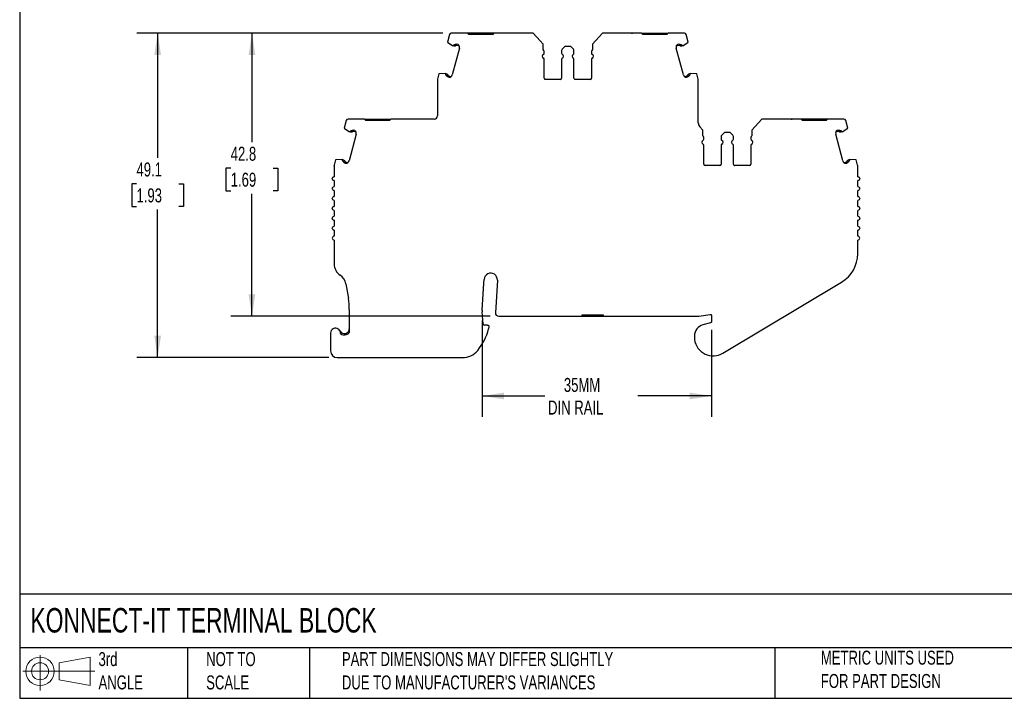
# Model space of a CAD drawing. Header units: millimetres. Extents: x 6 to 273, y 6 to 210.
# Tile 1 of 8: x 6 to 155, y 6 to 109. Entities that reach past the tile are written whole.
import ezdxf

# ---------------------------------------------------------------- set-up
doc = ezdxf.new("R2010")
doc.units = ezdxf.units.MM
doc.linetypes.add('SLD-Solid', pattern=[0])
doc.layers.add('DIMENSIONS', color=140, linetype='SLD-Solid', lineweight=25)
doc.layers.add('TEXT', color=140, linetype='SLD-Solid', lineweight=25)
doc.layers.add('SLD-DEFPOINTS', color=7, linetype='Continuous')
doc.styles.add('SLDTEXTSTYLE0', font='TXT', dxfattribs={"width": 0.7})
doc.dimstyles.new('SLDDIMSTYLE0', dxfattribs={"dimtxt": 2.158008, "dimasz": 3.302, "dimexe": 0, "dimexo": 0.0625, "dimgap": 0.539502, "dimtad": 0, "dimtih": 1, "dimtoh": 1, "dimrnd": 1e-09, "dimzin": 12, "dimdsep": 46, "dimtxsty": 'SLDTEXTSTYLE0', "dimsah": 1, "dimcen": 0.09, "dimadec": 0, "dimazin": 3, "dimtfac": 1, "dimtofl": 0, "dimtmove": 0, "dimatfit": 3, "dimfxl": 0, "dimfrac": 2, "dimtolj": 1, "dimtzin": 12, "dimarcsym": 0})

# ---------------------------------------------------------------- blocks, each defined once
blk = doc.blocks.new('Block11')
at = {"color": 7, "linetype": 'SLD-Solid', "lineweight": 18}
for p, q in [((2.59, 5.31), (2.59, 0)), ((5.48, 4.17), (10.18, 5.03)), ((10.18, 5.03), (10.18, 0.73)), ((5.48, 1.6), (5.48, 4.17)), ((0, 2.88), (10.87, 2.88)), ((5.48, 1.6), (10.18, 0.73))]:
    blk.add_line(p, q, dxfattribs=at)
for radius in [2.15, 1.29]:
    blk.add_circle((2.59, 2.88), radius, dxfattribs=at)
blk = doc.blocks.new('Block12')
at = {"layer": 'SLD-DEFPOINTS'}
blk.add_blockref('Block11', (0, 0), dxfattribs=at)
blk = doc.blocks.new('_D')
at = {"layer": 'DIMENSIONS'}
for p, q in [((76.36, 63.53), (76.36, 48.91)), ((111.07, 62.09), (111.07, 48.91)), ((76.36, 52.09), (85.83, 52.09)), ((111.07, 52.09), (99.93, 52.09))]:
    blk.add_line(p, q, dxfattribs=at)
for points in [[(76.36, 52.09), (79.67, 51.58), (79.67, 52.6)], [(111.07, 52.09), (107.76, 52.6), (107.76, 51.58)]]:
    blk.add_solid(points, dxfattribs=at)
at = {"layer": 'DIMENSIONS', "char_height": 2.117, "attachment_point": 1, "style": 'SLDTEXTSTYLE0'}
for s, insert in [('35MM', (88.71, 54.82)), ('DIN RAIL', (86.32, 51.39))]:
    blk.add_mtext(s, dxfattribs=dict(at, insert=insert))
blk = doc.blocks.new('_D_1')
at = {"layer": 'DIMENSIONS'}
for p, q in [((70.4, 106.98), (38.33, 106.98)), ((41.5, 106.98), (41.5, 90.49)), ((38.29, 86.57), (37.57, 86.57)), ((37.57, 86.57), (37.57, 83.14)), ((44.71, 86.57), (45.43, 86.57)), ((45.43, 86.57), (45.43, 83.14)), ((37.57, 83.14), (38.29, 83.14)), ((41.5, 64.16), (41.5, 82.66)), ((45.43, 83.14), (44.71, 83.14)), ((77.57, 64.16), (38.33, 64.16))]:
    blk.add_line(p, q, dxfattribs=at)
for points in [[(41.5, 106.98), (40.99, 103.68), (42.01, 103.68)], [(41.5, 64.16), (42.01, 67.46), (40.99, 67.46)]]:
    blk.add_solid(points, dxfattribs=at)
at = {"layer": 'DIMENSIONS', "char_height": 2.117, "attachment_point": 1, "style": 'SLDTEXTSTYLE0'}
for s, insert in [('42.8', (38.29, 89.79)), ('1.69', (38.29, 85.87))]:
    blk.add_mtext(s, dxfattribs=dict(at, insert=insert))
blk = doc.blocks.new('_D_2')
at = {"layer": 'DIMENSIONS'}
for p, q in [((70.4, 106.98), (24.06, 106.98)), ((27.23, 106.98), (27.23, 88.11)), ((24.03, 84.2), (23.3, 84.2)), ((23.3, 84.2), (23.3, 80.77)), ((30.44, 84.2), (31.16, 84.2)), ((31.16, 84.2), (31.16, 80.77)), ((23.3, 80.77), (24.03, 80.77)), ((31.16, 80.77), (30.44, 80.77)), ((27.23, 57.89), (27.23, 80.28)), ((53.13, 57.89), (24.06, 57.89))]:
    blk.add_line(p, q, dxfattribs=at)
for points in [[(27.23, 106.98), (26.73, 103.68), (27.74, 103.68)], [(27.23, 57.89), (27.74, 61.2), (26.73, 61.2)]]:
    blk.add_solid(points, dxfattribs=at)
at = {"layer": 'DIMENSIONS', "char_height": 2.117, "attachment_point": 1, "style": 'SLDTEXTSTYLE0'}
for s, insert in [('49.1', (24.03, 87.41)), ('1.93', (24.03, 83.49))]:
    blk.add_mtext(s, dxfattribs=dict(at, insert=insert))

msp = doc.modelspace()

# ---------------------------------------------------------------- linework, layer by layer
for p, q in [((71.377, 106.758), (71.076, 105.632)), ((74.136, 106.98), (71.667, 106.98)), ((74.336, 106.78), (74.136, 106.98)), ((75.936, 106.98), (74.136, 106.98)), ((77.936, 106.78), (74.336, 106.78)), ((75.936, 106.98), (75.936, 106.78)), ((76.336, 106.98), (75.936, 106.98)), ((76.336, 106.98), (76.336, 106.78)), ((78.136, 106.98), (77.936, 106.78)), ((84.086, 106.98), (78.136, 106.98)), ((85.143, 105.811), (84.086, 106.98)), ((85.587, 105.32), (85.143, 105.811)), ((94.533, 106.98), (93.031, 105.32)), ((100.483, 106.98), (94.533, 106.98)), ((100.683, 106.78), (100.483, 106.98)), ((100.483, 106.98), (102.283, 106.98)), ((104.283, 106.78), (100.683, 106.78)), ((102.283, 106.78), (102.283, 106.98)), ((102.283, 106.98), (102.683, 106.98)), ((102.683, 106.78), (102.683, 106.98)), ((102.683, 106.98), (104.483, 106.98)), ((104.483, 106.98), (104.283, 106.78)), ((106.952, 106.98), (104.483, 106.98)), ((107.543, 105.632), (107.241, 106.758)), ((71.076, 105.632), (71.905, 105.073)), ((72.904, 104.728), (71.817, 100.672)), ((71.963, 105.058), (71.905, 105.073)), ((72.108, 105.019), (71.963, 105.058)), ((72.159, 105.212), (72.089, 105.231)), ((72.895, 105.015), (72.471, 105.129)), ((72.693, 105.276), (72.523, 105.322)), ((85.587, 104.48), (85.587, 105.32)), ((88.376, 104.356), (88.376, 103.939)), ((88.876, 104.98), (88.464, 104.568)), ((89.743, 104.98), (88.876, 104.98)), ((90.155, 104.568), (89.743, 104.98)), ((90.243, 103.939), (90.243, 104.356)), ((93.031, 105.32), (93.031, 104.48)), ((106.802, 100.672), (105.715, 104.728)), ((106.148, 105.129), (105.724, 105.015)), ((106.096, 105.322), (105.925, 105.276)), ((106.53, 105.231), (106.459, 105.212)), ((106.656, 105.058), (106.511, 105.019)), ((106.714, 105.073), (106.656, 105.058)), ((106.714, 105.073), (107.543, 105.632)), ((85.743, 103.939), (85.743, 104.217)), ((85.743, 100.18), (85.743, 103.022)), ((88.376, 103.022), (88.376, 100.18)), ((90.243, 100.18), (90.243, 103.022)), ((92.876, 104.217), (92.876, 103.939)), ((92.876, 103.022), (92.876, 100.18)), ((69.566, 99.951), (69.566, 94.465)), ((69.784, 100.803), (69.576, 100.029)), ((70.779, 100.872), (69.784, 100.803)), ((70.779, 100.872), (70.837, 100.857)), ((70.837, 100.857), (70.982, 100.818)), ((70.86, 100.644), (70.93, 100.625)), ((71.19, 100.348), (71.361, 100.302)), ((71.242, 100.541), (71.666, 100.427)), ((88.176, 99.98), (85.943, 99.98)), ((92.676, 99.98), (90.443, 99.98)), ((106.953, 100.427), (107.377, 100.541)), ((107.258, 100.302), (107.429, 100.348)), ((107.637, 100.818), (107.782, 100.857)), ((107.688, 100.625), (107.759, 100.644)), ((107.782, 100.857), (107.84, 100.872)), ((108.835, 100.803), (107.84, 100.872)), ((109.043, 100.029), (108.835, 100.803)), ((109.053, 93.429), (109.053, 99.951)), ((58.517, 93.965), (56.046, 93.965)), ((58.717, 93.765), (58.517, 93.965)), ((58.517, 93.965), (60.317, 93.965)), ((60.317, 93.765), (60.317, 93.965)), ((60.317, 93.965), (60.717, 93.965)), ((60.717, 93.765), (60.717, 93.965)), ((60.717, 93.965), (62.517, 93.965)), ((62.517, 93.965), (62.317, 93.765)), ((69.066, 93.965), (62.517, 93.965)), ((118.666, 93.965), (117.165, 92.305)), ((124.616, 93.965), (118.666, 93.965)), ((124.816, 93.765), (124.616, 93.965)), ((126.416, 93.965), (124.616, 93.965)), ((126.416, 93.965), (126.416, 93.765)), ((126.816, 93.965), (126.416, 93.965)), ((126.816, 93.965), (126.816, 93.765)), ((128.616, 93.965), (128.416, 93.765)), ((131.085, 93.965), (128.616, 93.965)), ((55.757, 93.743), (55.456, 92.617)), ((55.456, 92.617), (56.285, 92.058)), ((62.317, 93.765), (58.717, 93.765)), ((109.276, 92.799), (109.276, 92.796)), ((109.721, 92.305), (109.276, 92.796)), ((128.416, 93.765), (124.816, 93.765)), ((130.848, 92.058), (131.676, 92.617)), ((131.676, 92.617), (131.375, 93.743)), ((57.284, 91.713), (56.197, 87.657)), ((56.343, 92.043), (56.285, 92.058)), ((56.488, 92.004), (56.343, 92.043)), ((56.54, 92.197), (56.469, 92.216)), ((57.275, 92.001), (56.851, 92.114)), ((57.074, 92.262), (56.903, 92.307)), ((109.721, 91.465), (109.721, 92.305)), ((109.876, 90.924), (109.876, 91.202)), ((112.509, 91.341), (112.509, 90.924)), ((113.009, 91.965), (112.597, 91.553)), ((113.876, 91.965), (113.009, 91.965)), ((114.289, 91.553), (113.876, 91.965)), ((114.376, 90.924), (114.376, 91.341)), ((117.009, 91.202), (117.009, 90.924)), ((117.165, 92.305), (117.165, 91.465)), ((130.935, 87.657), (129.848, 91.713)), ((130.281, 92.114), (129.857, 92.001)), ((130.229, 92.307), (130.059, 92.262)), ((130.663, 92.216), (130.593, 92.197)), ((130.789, 92.043), (130.644, 92.004)), ((130.848, 92.058), (130.789, 92.043)), ((109.876, 87.165), (109.876, 90.007)), ((112.509, 90.007), (112.509, 87.165)), ((114.376, 87.165), (114.376, 90.007)), ((117.009, 90.007), (117.009, 87.165)), ((53.946, 86.937), (53.946, 85.265)), ((54.164, 87.788), (53.956, 87.014)), ((55.159, 87.858), (54.164, 87.788)), ((55.159, 87.858), (55.217, 87.842)), ((55.217, 87.842), (55.362, 87.803)), ((55.24, 87.629), (55.31, 87.61)), ((55.57, 87.333), (55.741, 87.287)), ((55.622, 87.526), (56.046, 87.412)), ((112.309, 86.965), (110.076, 86.965)), ((116.809, 86.965), (114.576, 86.965)), ((131.086, 87.412), (131.511, 87.526)), ((131.392, 87.287), (131.562, 87.333)), ((131.77, 87.803), (131.915, 87.842)), ((131.822, 87.61), (131.893, 87.629)), ((131.915, 87.842), (131.973, 87.858)), ((132.969, 87.788), (131.973, 87.858)), ((133.176, 87.014), (132.969, 87.788)), ((133.186, 85.265), (133.186, 86.937)), ((53.946, 84.665), (53.946, 83.765)), ((133.186, 83.765), (133.186, 84.665)), ((53.946, 83.165), (53.946, 82.265)), ((133.186, 82.265), (133.186, 83.165)), ((53.946, 81.665), (53.946, 80.765)), ((133.186, 80.765), (133.186, 81.665)), ((53.946, 80.165), (53.946, 79.265)), ((133.186, 79.265), (133.186, 80.165)), ((53.946, 78.665), (53.946, 77.765)), ((133.186, 77.765), (133.186, 78.665)), ((53.946, 77.165), (53.946, 76.265)), ((133.186, 76.265), (133.186, 77.165)), ((53.946, 75.665), (53.946, 72.05)), ((133.186, 73.605), (133.186, 75.665)), ((55.725, 69.038), (56.098, 66.831)), ((76.364, 65.05), (76.612, 69.16)), ((76.612, 69.16), (76.646, 69.732)), ((78.643, 69.612), (78.346, 64.686)), ((112.785, 58.562), (130.754, 69.314)), ((56.237, 65.167), (56.237, 61.686)), ((76.477, 63.011), (76.364, 64.804)), ((78.845, 64.156), (91.46, 64.156)), ((91.46, 64.356), (94.66, 64.356)), ((91.46, 64.156), (91.46, 64.356)), ((91.46, 64.156), (91.96, 64.156)), ((91.96, 64.356), (91.96, 64.156)), ((91.96, 64.156), (94.16, 64.156)), ((94.16, 64.156), (94.16, 64.356)), ((94.16, 64.156), (94.66, 64.156)), ((94.66, 64.356), (94.66, 64.156)), ((94.66, 64.156), (108.99, 64.156)), ((109.139, 64.167), (110.837, 64.421)), ((111.066, 64.223), (111.066, 63.359)), ((77.166, 62.824), (76.677, 62.824)), ((77.364, 62.601), (77.323, 62.235)), ((110.918, 63.166), (109.766, 62.857)), ((53.398, 61.593), (53.398, 58.893)), ((55.737, 61.353), (55.737, 61.562)), ((108.466, 61.163), (108.466, 60.863)), ((54.398, 57.893), (73.356, 57.893))]:
    msp.add_line(p, q)
at = {"flags": 128}
for points in [[(78.136, 106.98), (77.927, 106.98), (77.57, 106.98), (77.179, 106.98), (76.763, 106.98), (76.336, 106.98)], [(128.616, 93.965), (128.407, 93.965), (128.051, 93.965), (127.659, 93.965), (127.244, 93.965), (126.816, 93.965)]]:
    msp.add_lwpolyline(points, dxfattribs=at)
for centre, radius, start, end in [((71.667, 106.68), 0.3, 89.99997, 164.99988), ((106.952, 106.68), 0.3, 14.99994, 89.90239), ((72.421, 104.857), 0.5, 344.99985, 56.97506), ((85.443, 104.217), 0.3, 0.00004, 61.24546), ((88.676, 104.356), 0.3, 135.00002, 180.00015), ((89.943, 104.356), 0.3, 359.99996, 44.99992), ((93.176, 104.217), 0.3, 118.75454, 179.99997), ((106.198, 104.857), 0.5, 123.02403, 195.00015), ((85.743, 103.48), 0.3, 113.57818, 246.4219), ((85.543, 103.939), 0.2, 293.57818, 359.99962), ((85.543, 103.022), 0.2, 0.00003, 66.42161), ((88.576, 103.939), 0.2, 180.00007, 246.42197), ((88.576, 103.022), 0.2, 113.57818, 180.00023), ((88.376, 103.48), 0.3, 293.57818, 66.42183), ((90.243, 103.48), 0.3, 113.57818, 246.42186), ((90.043, 103.939), 0.2, 293.57818, 359.99984), ((90.043, 103.022), 0.2, 0.00004, 66.42173), ((93.076, 103.939), 0.2, 180.00004, 246.42179), ((93.076, 103.022), 0.2, 113.57818, 179.99995), ((92.876, 103.48), 0.3, 293.57818, 66.42183), ((69.866, 99.951), 0.3, 164.99932, 179.99974), ((71.334, 100.801), 0.5, 273.02607, 345.00017), ((85.943, 100.18), 0.2, 179.99999, 270.00003), ((88.176, 100.18), 0.2, 270.00015, 359.99973), ((90.443, 100.18), 0.2, 180.00012, 270.00018), ((92.676, 100.18), 0.2, 270.00021, 359.99994), ((107.285, 100.801), 0.5, 194.99977, 266.97262), ((108.753, 99.951), 0.3, 0.00035, 15.0009), ((56.047, 93.665), 0.3, 90.13515, 164.99991), ((69.066, 94.465), 0.5, 270, 360), ((131.085, 93.665), 0.3, 15.00008, 90), ((110.053, 93.429), 1, 180, 219.06241), ((56.801, 91.842), 0.5, 344.99985, 56.97506), ((109.576, 91.202), 0.3, 0.00004, 61.24546), ((109.676, 90.924), 0.2, 293.57818, 359.99975), ((112.809, 91.341), 0.3, 135.00002, 180.00006), ((112.709, 90.924), 0.2, 180.00007, 246.42192), ((114.176, 90.924), 0.2, 293.57818, 359.99997), ((114.076, 91.341), 0.3, 359.99996, 44.99999), ((117.309, 91.202), 0.3, 118.75454, 179.99988), ((117.209, 90.924), 0.2, 180.00004, 246.42174), ((130.331, 91.842), 0.5, 123.02502, 195.00015), ((109.876, 90.465), 0.3, 113.57818, 246.42186), ((109.676, 90.007), 0.2, 0.00003, 66.42167), ((112.709, 90.007), 0.2, 113.57818, 180.0001), ((112.509, 90.465), 0.3, 293.57818, 66.42186), ((114.376, 90.465), 0.3, 113.57818, 246.42182), ((114.176, 90.007), 0.2, 0.00004, 66.42178), ((117.209, 90.007), 0.2, 113.57818, 179.99981), ((117.009, 90.465), 0.3, 293.57818, 66.42186), ((55.714, 87.786), 0.5, 273.02607, 345.00017), ((110.076, 87.165), 0.2, 180.00023, 270.00003), ((112.309, 87.165), 0.2, 270.00015, 359.99986), ((114.576, 87.165), 0.2, 179.99999, 270.00018), ((116.809, 87.165), 0.2, 270.00021, 0.00007), ((131.418, 87.786), 0.5, 194.99977, 266.97365), ((53.946, 75.965), 0.3, 90, 270), ((133.186, 75.965), 0.3, 270, 90), ((128.186, 73.605), 5, 300.8964, 0), ((55.946, 72.05), 2, 180, 236.75665), ((53.753, 68.705), 2, 9.58258, 56.75664), ((77.644, 69.672), 1, 356.54861, 176.54862), ((46.237, 65.167), 10, 359.99998, 9.58252), ((78.36, 64.93), 2, 176.54876, 183.60103), ((78.845, 64.656), 0.5, 176.54861, 270), ((108.99, 65.156), 1, 270.00003, 278.52504), ((76.677, 63.024), 0.2, 183.60084, 270), ((110.22, 61.163), 1.754, 104.99999, 180), ((54.148, 61.593), 0.75, 354.87424, 179.99996), ((55.487, 62.269), 0.75, 206.7832, 289.47123), ((55.487, 62.269), 0.95, 231.44702, 289.47123), ((69.188, 64.327), 8.4, 320.51209, 345.5792), ((110.22, 60.863), 1.754, 180, 187.94871), ((111.316, 61.016), 2.86, 187.94871, 300.8964), ((54.398, 58.893), 1, 180.00001, 269.99987), ((73.356, 60.893), 3, 270.00001, 320.51209)]:
    msp.add_arc(centre, radius, start, end)
for points, knots in [([(79.661, 106.98), (79.622, 106.98), (79.583, 106.98), (79.527, 106.98), (79.511, 106.98), (79.511, 106.98)], [0, 0, 0, 0, 0.5, 0.5, 1, 1, 1, 1]), ([(82.361, 106.98), (82.361, 106.98), (82.345, 106.98), (82.289, 106.98), (82.25, 106.98), (82.211, 106.98)], [0, 0, 0, 0, 0.5, 0.5, 1, 1, 1, 1]), ([(96.408, 106.98), (96.369, 106.98), (96.33, 106.98), (96.274, 106.98), (96.258, 106.98), (96.258, 106.98)], [0, 0, 0, 0, 0.5, 0.5, 1, 1, 1, 1]), ([(98.958, 106.98), (98.971, 106.98), (98.997, 106.98), (99.034, 106.98), (99.07, 106.98), (99.102, 106.98), (99.106, 106.98), (99.108, 106.98)], [0, 0, 0, 0, 0.168224, 0.3311335, 0.500763, 0.7495865, 1, 1, 1, 1]), ([(71.963, 105.058), (71.973, 105.079), (71.994, 105.122), (72.037, 105.181), (72.071, 105.214), (72.089, 105.231)], [0, 0, 0, 0, 0.33450625, 0.66549375, 1, 1, 1, 1]), ([(72.37, 105.098), (72.338, 105.062), (72.296, 105.035), (72.204, 105.007), (72.154, 105.006), (72.108, 105.019)], [0, 0, 0, 0, 0.5, 0.5, 1, 1, 1, 1]), ([(72.219, 105.23), (72.232, 105.244), (72.258, 105.27), (72.306, 105.3), (72.366, 105.324), (72.44, 105.338), (72.495, 105.327), (72.523, 105.322)], [0, 0, 0, 0, 0.16710165, 0.33194613, 0.5003862, 0.74944256, 1, 1, 1, 1]), ([(72.471, 105.129), (72.462, 105.131), (72.444, 105.134), (72.416, 105.129), (72.39, 105.118), (72.377, 105.105), (72.37, 105.098)], [0, 0, 0, 0, 0.24851, 0.4998843, 0.7485386, 1, 1, 1, 1]), ([(106.096, 105.322), (106.114, 105.326), (106.15, 105.334), (106.207, 105.332), (106.27, 105.319), (106.339, 105.289), (106.379, 105.25), (106.399, 105.23)], [0, 0, 0, 0, 0.1671016, 0.3319461, 0.5003862, 0.7494426, 1, 1, 1, 1]), ([(106.249, 105.098), (106.242, 105.105), (106.229, 105.118), (106.203, 105.129), (106.175, 105.134), (106.157, 105.131), (106.148, 105.129)], [0, 0, 0, 0, 0.24851, 0.4998843, 0.7485386, 1, 1, 1, 1]), ([(106.511, 105.019), (106.465, 105.006), (106.415, 105.007), (106.323, 105.035), (106.281, 105.062), (106.249, 105.098)], [0, 0, 0, 0, 0.5, 0.5, 1, 1, 1, 1]), ([(106.53, 105.231), (106.547, 105.214), (106.582, 105.181), (106.624, 105.122), (106.645, 105.079), (106.656, 105.058)], [0, 0, 0, 0, 0.3345063, 0.6654937, 1, 1, 1, 1]), ([(70.86, 100.644), (70.853, 100.667), (70.84, 100.713), (70.832, 100.785), (70.836, 100.833), (70.837, 100.857)], [0, 0, 0, 0, 0.33450623, 0.66549377, 1, 1, 1, 1]), ([(71.19, 100.348), (71.172, 100.353), (71.137, 100.365), (71.089, 100.394), (71.041, 100.437), (70.996, 100.498), (70.981, 100.552), (70.973, 100.579)], [0, 0, 0, 0, 0.1671016, 0.3319461, 0.5003862, 0.7494426, 1, 1, 1, 1]), ([(70.982, 100.818), (71.029, 100.806), (71.071, 100.78), (71.137, 100.71), (71.16, 100.665), (71.169, 100.618)], [0, 0, 0, 0, 0.5, 0.5, 1, 1, 1, 1]), ([(71.169, 100.618), (71.172, 100.609), (71.177, 100.591), (71.194, 100.568), (71.215, 100.55), (71.233, 100.544), (71.242, 100.541)], [0, 0, 0, 0, 0.24851, 0.4998843, 0.7485386, 1, 1, 1, 1]), ([(107.377, 100.541), (107.386, 100.544), (107.404, 100.55), (107.425, 100.568), (107.442, 100.591), (107.447, 100.609), (107.449, 100.618)], [0, 0, 0, 0, 0.24851, 0.4998843, 0.7485386, 1, 1, 1, 1]), ([(107.646, 100.579), (107.641, 100.561), (107.632, 100.525), (107.606, 100.475), (107.566, 100.424), (107.508, 100.375), (107.455, 100.357), (107.429, 100.348)], [0, 0, 0, 0, 0.1671016, 0.3319461, 0.5003862, 0.7494426, 1, 1, 1, 1]), ([(107.449, 100.618), (107.459, 100.665), (107.482, 100.71), (107.547, 100.78), (107.59, 100.806), (107.637, 100.818)], [0, 0, 0, 0, 0.5, 0.5, 1, 1, 1, 1]), ([(107.782, 100.857), (107.783, 100.833), (107.787, 100.785), (107.779, 100.713), (107.766, 100.667), (107.759, 100.644)], [0, 0, 0, 0, 0.3345062, 0.6654938, 1, 1, 1, 1]), ([(64.042, 93.965), (64.003, 93.965), (63.964, 93.965), (63.908, 93.965), (63.892, 93.965), (63.892, 93.965)], [0, 0, 0, 0, 0.5, 0.5, 1, 1, 1, 1]), ([(66.742, 93.965), (66.742, 93.965), (66.726, 93.965), (66.671, 93.965), (66.631, 93.965), (66.592, 93.965)], [0, 0, 0, 0, 0.5, 0.5, 1, 1, 1, 1]), ([(120.541, 93.965), (120.502, 93.965), (120.463, 93.965), (120.407, 93.965), (120.391, 93.965), (120.391, 93.965)], [0, 0, 0, 0, 0.5, 0.5, 1, 1, 1, 1]), ([(123.091, 93.965), (123.105, 93.965), (123.131, 93.965), (123.167, 93.965), (123.203, 93.965), (123.235, 93.965), (123.239, 93.965), (123.241, 93.965)], [0, 0, 0, 0, 0.16822397, 0.33113348, 0.50076297, 0.74958648, 1, 1, 1, 1]), ([(56.343, 92.043), (56.353, 92.064), (56.374, 92.107), (56.417, 92.166), (56.451, 92.199), (56.469, 92.216)], [0, 0, 0, 0, 0.3345063, 0.6654937, 1, 1, 1, 1]), ([(56.75, 92.084), (56.718, 92.047), (56.676, 92.02), (56.584, 91.992), (56.534, 91.991), (56.488, 92.004)], [0, 0, 0, 0, 0.5, 0.5, 1, 1, 1, 1]), ([(56.6, 92.215), (56.613, 92.229), (56.638, 92.255), (56.686, 92.285), (56.746, 92.31), (56.82, 92.323), (56.875, 92.313), (56.903, 92.307)], [0, 0, 0, 0, 0.1671016, 0.3319461, 0.5003862, 0.7494426, 1, 1, 1, 1]), ([(56.851, 92.114), (56.842, 92.116), (56.824, 92.119), (56.796, 92.114), (56.77, 92.103), (56.757, 92.09), (56.75, 92.084)], [0, 0, 0, 0, 0.24851, 0.4998843, 0.7485386, 1, 1, 1, 1]), ([(130.229, 92.307), (130.248, 92.311), (130.284, 92.319), (130.34, 92.318), (130.403, 92.304), (130.473, 92.274), (130.513, 92.235), (130.533, 92.215)], [0, 0, 0, 0, 0.16710165, 0.33194613, 0.5003862, 0.74944256, 1, 1, 1, 1]), ([(130.382, 92.084), (130.376, 92.09), (130.362, 92.103), (130.337, 92.114), (130.309, 92.119), (130.29, 92.116), (130.281, 92.114)], [0, 0, 0, 0, 0.24851, 0.4998843, 0.7485386, 1, 1, 1, 1]), ([(130.644, 92.004), (130.598, 91.991), (130.548, 91.992), (130.456, 92.02), (130.414, 92.047), (130.382, 92.084)], [0, 0, 0, 0, 0.5, 0.5, 1, 1, 1, 1]), ([(130.663, 92.216), (130.681, 92.199), (130.715, 92.166), (130.758, 92.107), (130.779, 92.064), (130.789, 92.043)], [0, 0, 0, 0, 0.3345063, 0.6654937, 1, 1, 1, 1]), ([(55.24, 87.629), (55.233, 87.652), (55.22, 87.698), (55.212, 87.77), (55.216, 87.818), (55.217, 87.842)], [0, 0, 0, 0, 0.33450623, 0.66549377, 1, 1, 1, 1]), ([(55.57, 87.333), (55.552, 87.339), (55.517, 87.35), (55.469, 87.379), (55.421, 87.422), (55.376, 87.483), (55.361, 87.537), (55.353, 87.564)], [0, 0, 0, 0, 0.1671016, 0.3319461, 0.5003862, 0.7494426, 1, 1, 1, 1]), ([(55.362, 87.803), (55.409, 87.791), (55.452, 87.765), (55.517, 87.695), (55.54, 87.65), (55.549, 87.603)], [0, 0, 0, 0, 0.5, 0.5, 1, 1, 1, 1]), ([(55.549, 87.603), (55.552, 87.594), (55.557, 87.576), (55.574, 87.554), (55.595, 87.535), (55.613, 87.529), (55.622, 87.526)], [0, 0, 0, 0, 0.24851003, 0.49988431, 0.74853856, 1, 1, 1, 1]), ([(131.511, 87.526), (131.519, 87.529), (131.537, 87.535), (131.558, 87.553), (131.575, 87.576), (131.58, 87.594), (131.583, 87.603)], [0, 0, 0, 0, 0.24851, 0.4998843, 0.7485386, 1, 1, 1, 1]), ([(131.779, 87.564), (131.774, 87.546), (131.765, 87.51), (131.739, 87.461), (131.699, 87.41), (131.642, 87.361), (131.589, 87.342), (131.562, 87.333)], [0, 0, 0, 0, 0.1671016, 0.3319461, 0.5003862, 0.7494426, 1, 1, 1, 1]), ([(131.583, 87.603), (131.592, 87.65), (131.615, 87.695), (131.681, 87.765), (131.724, 87.791), (131.77, 87.803)], [0, 0, 0, 0, 0.5, 0.5, 1, 1, 1, 1]), ([(131.915, 87.842), (131.917, 87.818), (131.92, 87.77), (131.912, 87.698), (131.899, 87.652), (131.893, 87.629)], [0, 0, 0, 0, 0.3345062, 0.6654938, 1, 1, 1, 1]), ([(53.946, 84.665), (53.868, 84.665), (53.789, 84.698), (53.678, 84.809), (53.646, 84.887), (53.646, 85.044), (53.678, 85.122), (53.789, 85.233), (53.868, 85.265), (53.946, 85.265)], [0, 0, 0, 0, 0.25, 0.25, 0.5, 0.5, 0.75, 0.75, 1, 1, 1, 1]), ([(133.186, 85.265), (133.265, 85.265), (133.343, 85.233), (133.454, 85.122), (133.486, 85.044), (133.486, 84.887), (133.454, 84.809), (133.343, 84.698), (133.265, 84.665), (133.186, 84.665)], [0, 0, 0, 0, 0.25, 0.25, 0.5, 0.5, 0.75, 0.75, 1, 1, 1, 1]), ([(53.946, 83.165), (53.868, 83.165), (53.789, 83.198), (53.678, 83.309), (53.646, 83.387), (53.646, 83.544), (53.678, 83.622), (53.789, 83.733), (53.868, 83.765), (53.946, 83.765)], [0, 0, 0, 0, 0.25, 0.25, 0.5, 0.5, 0.75, 0.75, 1, 1, 1, 1]), ([(133.186, 83.765), (133.265, 83.765), (133.343, 83.733), (133.454, 83.622), (133.486, 83.544), (133.486, 83.387), (133.454, 83.309), (133.343, 83.198), (133.265, 83.165), (133.186, 83.165)], [0, 0, 0, 0, 0.25, 0.25, 0.5, 0.5, 0.75, 0.75, 1, 1, 1, 1]), ([(53.946, 81.665), (53.868, 81.665), (53.789, 81.698), (53.678, 81.809), (53.646, 81.887), (53.646, 82.044), (53.678, 82.122), (53.789, 82.233), (53.868, 82.265), (53.946, 82.265)], [0, 0, 0, 0, 0.25, 0.25, 0.5, 0.5, 0.75, 0.75, 1, 1, 1, 1]), ([(133.186, 82.265), (133.265, 82.265), (133.343, 82.233), (133.454, 82.122), (133.486, 82.044), (133.486, 81.887), (133.454, 81.809), (133.343, 81.698), (133.265, 81.665), (133.186, 81.665)], [0, 0, 0, 0, 0.25, 0.25, 0.5, 0.5, 0.75, 0.75, 1, 1, 1, 1]), ([(53.946, 80.165), (53.868, 80.165), (53.789, 80.198), (53.678, 80.309), (53.646, 80.387), (53.646, 80.544), (53.678, 80.622), (53.789, 80.733), (53.868, 80.765), (53.946, 80.765)], [0, 0, 0, 0, 0.25, 0.25, 0.5, 0.5, 0.75, 0.75, 1, 1, 1, 1]), ([(133.186, 80.765), (133.265, 80.765), (133.343, 80.733), (133.454, 80.622), (133.486, 80.544), (133.486, 80.387), (133.454, 80.309), (133.343, 80.198), (133.265, 80.165), (133.186, 80.165)], [0, 0, 0, 0, 0.25, 0.25, 0.5, 0.5, 0.75, 0.75, 1, 1, 1, 1]), ([(53.946, 78.665), (53.868, 78.665), (53.789, 78.698), (53.678, 78.809), (53.646, 78.887), (53.646, 79.044), (53.678, 79.122), (53.789, 79.233), (53.868, 79.265), (53.946, 79.265)], [0, 0, 0, 0, 0.25, 0.25, 0.5, 0.5, 0.75, 0.75, 1, 1, 1, 1]), ([(133.186, 79.265), (133.265, 79.265), (133.343, 79.233), (133.454, 79.122), (133.486, 79.044), (133.486, 78.887), (133.454, 78.809), (133.343, 78.698), (133.265, 78.665), (133.186, 78.665)], [0, 0, 0, 0, 0.25, 0.25, 0.5, 0.5, 0.75, 0.75, 1, 1, 1, 1]), ([(53.946, 77.165), (53.868, 77.165), (53.789, 77.198), (53.678, 77.309), (53.646, 77.387), (53.646, 77.544), (53.678, 77.622), (53.789, 77.733), (53.868, 77.765), (53.946, 77.765)], [0, 0, 0, 0, 0.25, 0.25, 0.5, 0.5, 0.75, 0.75, 1, 1, 1, 1]), ([(133.186, 77.765), (133.265, 77.765), (133.343, 77.733), (133.454, 77.622), (133.486, 77.544), (133.486, 77.387), (133.454, 77.309), (133.343, 77.198), (133.265, 77.165), (133.186, 77.165)], [0, 0, 0, 0, 0.25, 0.25, 0.5, 0.5, 0.75, 0.75, 1, 1, 1, 1]), ([(110.837, 64.421), (110.851, 64.423), (110.88, 64.425), (110.922, 64.418), (110.962, 64.401), (110.997, 64.377), (111.027, 64.345), (111.049, 64.308), (111.064, 64.267), (111.065, 64.238), (111.066, 64.223)], [0, 0, 0, 0, 0.1276242, 0.2495001, 0.3717558, 0.500465, 0.6238975, 0.7502136, 0.8743779, 1, 1, 1, 1]), ([(77.166, 62.824), (77.222, 62.824), (77.277, 62.799), (77.352, 62.715), (77.371, 62.657), (77.364, 62.601)], [0, 0, 0, 0, 0.5, 0.5, 1, 1, 1, 1]), ([(111.066, 63.359), (111.065, 63.345), (111.064, 63.316), (111.049, 63.274), (111.022, 63.231), (110.98, 63.188), (110.939, 63.173), (110.918, 63.166)], [0, 0, 0, 0, 0.1675282, 0.3316406, 0.5005328, 0.749499, 1, 1, 1, 1]), ([(55.737, 61.562), (55.757, 61.57), (55.796, 61.585), (55.854, 61.614), (55.911, 61.649), (55.977, 61.699), (56.052, 61.77), (56.144, 61.893), (56.204, 62.029), (56.233, 62.166), (56.236, 62.235), (56.237, 62.269)], [0, 0, 0, 0, 0.0578413, 0.1188244, 0.1831693, 0.2508942, 0.3660634, 0.5009955, 0.7497956, 0.8751682, 1, 1, 1, 1]), ([(55.804, 61.374), (55.897, 61.406), (55.982, 61.453), (56.126, 61.561), (56.186, 61.62), (56.237, 61.686)], [0, 0, 0, 0, 0.25, 0.25, 0.46388395, 0.46388395, 0.46388395, 0.46388395])]:
    msp.add_open_spline(points, degree=3, knots=knots)
for points in [[(72.219, 105.23), (72.205, 105.214), (72.181, 105.206), (72.159, 105.212)], [(106.459, 105.212), (106.438, 105.206), (106.414, 105.214), (106.399, 105.23)], [(70.93, 100.625), (70.952, 100.619), (70.969, 100.601), (70.973, 100.579)], [(107.646, 100.579), (107.65, 100.601), (107.667, 100.619), (107.688, 100.625)], [(56.6, 92.215), (56.585, 92.199), (56.561, 92.191), (56.54, 92.197)], [(130.593, 92.197), (130.571, 92.191), (130.547, 92.199), (130.533, 92.215)], [(53.946, 86.937), (53.946, 86.963), (53.95, 86.989), (53.956, 87.014)], [(55.31, 87.61), (55.332, 87.604), (55.349, 87.586), (55.353, 87.564)], [(131.779, 87.564), (131.783, 87.586), (131.801, 87.604), (131.822, 87.61)], [(133.176, 87.014), (133.183, 86.989), (133.186, 86.963), (133.186, 86.937)]]:
    msp.add_open_spline(points, degree=3)
at = {"layer": 'TEXT'}
for p, q in [((6.35, 209.55), (6.35, 6.35)), ((273.05, 22.126), (6.35, 22.126)), ((273.05, 13.97), (6.35, 13.97)), ((31.75, 13.97), (31.75, 6.35)), ((50.212, 13.97), (50.212, 6.35)), ((120.646, 13.97), (120.646, 6.35)), ((6.35, 6.35), (273.05, 6.35))]:
    msp.add_line(p, q, dxfattribs=at)

# ---------------------------------------------------------------- block references
at = {"layer": 'SLD-DEFPOINTS'}
msp.add_blockref('Block12', (6.838, 7.554), dxfattribs=at)

# ---------------------------------------------------------------- texts
at = {"layer": 'TEXT', "attachment_point": 1, "style": 'SLDTEXTSTYLE0'}
for s, insert, char_height in [('KONNECT-IT TERMINAL BLOCK', (7.966, 20.006), 3.70417), ('3rd^JANGLE', (18.282, 13.338), 2.1167), ('METRIC UNITS USED ^JFOR PART DESIGN', (127.604, 13.556), 2.11667), ('NOT TO^JSCALE', (34.575, 13.338), 2.11667), ("PART DIMENSIONS MAY DIFFER SLIGHTLY ^JDUE TO MANUFACTURER'S VARIANCES", (55.119, 13.341), 2.11667)]:
    msp.add_mtext(s, dxfattribs=dict(at, insert=insert, char_height=char_height))

# ---------------------------------------------------------------- dimensions: what is measured, and where the dimension line sits
at = {"layer": 'DIMENSIONS'}
for base, p1, p2, angle, picture, middle in [((27.234, 57.893), (71.667, 106.98), (54.398, 57.893), 89.99981, '_D_2', (27.234, 84.196)), ((41.501, 106.98), (78.845, 64.156), (71.667, 106.98), 90, '_D_1', (41.501, 86.574))]:
    dim = msp.add_linear_dim(base=base, p1=p1, p2=p2, angle=angle, dimstyle='SLDDIMSTYLE0', dxfattribs=at)
    dim.commit()
    dim.dimension.update_dxf_attribs({"geometry": picture, "text_midpoint": middle, "dimtype": 160})
dim = msp.add_linear_dim(base=(76.364, 52.089), p1=(111.066, 63.359), p2=(76.364, 64.804), angle=0, text='35MM\\PDIN RAIL', dimstyle='SLDDIMSTYLE0', dxfattribs=at)
dim.commit()
dim.dimension.update_dxf_attribs({"geometry": '_D', "text_midpoint": (92.881, 52.089), "dimtype": 160})

doc.saveas('drawing.dxf')
